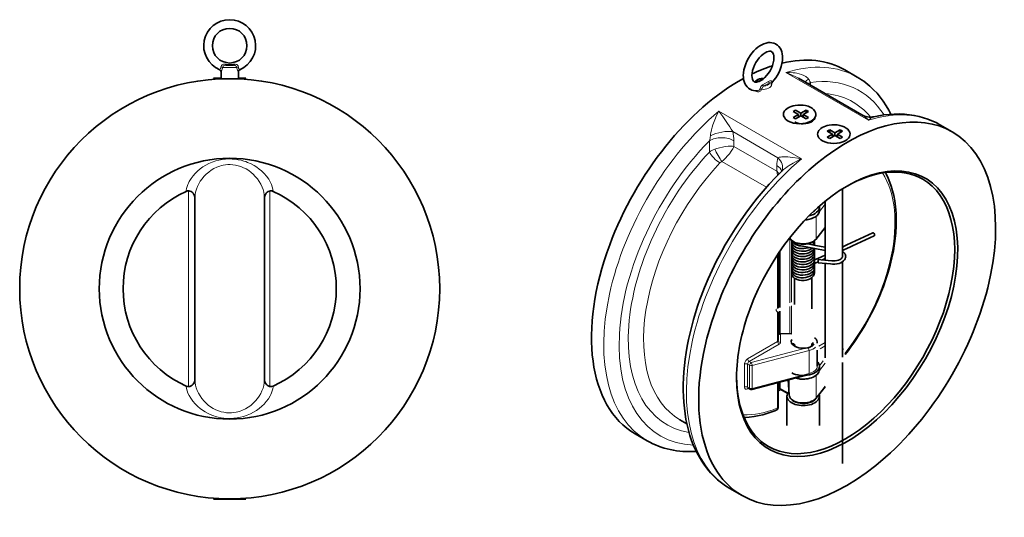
# Model space of a CAD drawing. Extents: x 206 to 964, y 94 to 780.
# Tile 4 of 4: x 498 to 952, y 551 to 780. Entities that reach past the tile are written whole.
import ezdxf

# ---------------------------------------------------------------- set-up
doc = ezdxf.new("R2010")
doc.units = 0

msp = doc.modelspace()

# ---------------------------------------------------------------- linework, layer by layer
at = {"color": 7, "lineweight": 35, "ltscale": 0.08289}
for p, q in [((590.5, 753.153137), (590.5, 756.46875)), ((598.5, 753.153137), (598.5, 756.46875))]:
    msp.add_line(p, q, dxfattribs=at)
at = {"color": 7, "lineweight": 13, "ltscale": 0.163168}
msp.add_line((591.236633, 758.468872), (597.763367, 758.468872), dxfattribs=at)
at = {"color": 7, "lineweight": 35, "ltscale": 0.090001}
msp.add_line((592.699951, 759.468872), (596.299988, 759.468872), dxfattribs=at)
at = {"color": 7, "lineweight": 13}
for p, q in [((851.377197, 756.087524), (889.560974, 734.042114)), ((858.585144, 716.158203), (820.401367, 738.203613)), ((847.750854, 716.703247), (826.85614, 728.766846)), ((847.203003, 710.534851), (827.403992, 721.96582)), ((842.49054, 703.079224), (821.874512, 714.981873)), ((575.5, 611.035522), (575.5, 701.435852)), ((613, 701.382141), (613, 611.089172)), ((853.274048, 679.531616), (853.274048, 649.761292)), ((853.98114, 678.580994), (853.98114, 650.083313)), ((847.617188, 672.020386), (847.617188, 647.112183)), ((861.713135, 629.010925), (835.399109, 622.100647)), ((862.127136, 627.668884), (835.813171, 620.758606)), ((835.813171, 610.144165), (862.127136, 617.054443))]:
    msp.add_line(p, q, dxfattribs=at)
at = {"color": 7, "lineweight": 35, "ltscale": 0.163291}
msp.add_line((884.388062, 753.996155), (878.731506, 757.261963), dxfattribs=at)
at = {"color": 7, "lineweight": 35, "ltscale": 0.0875}
for p, q in [((587, 753.494812), (590.5, 753.494812)), ((598.5, 753.494812), (602, 753.494812))]:
    msp.add_line(p, q, dxfattribs=at)
at = {"color": 7, "lineweight": 35, "ltscale": 0.018075}
for p, q in [((587.51123, 752.983582), (587, 753.494812)), ((601.48877, 752.983582), (602, 753.494812))]:
    msp.add_line(p, q, dxfattribs=at)
at = {"color": 7, "lineweight": 35, "ltscale": 0.018074}
for p, q in [((587.511169, 752.983582), (587, 753.494812)), ((601.488831, 752.983582), (602, 753.494812))]:
    msp.add_line(p, q, dxfattribs=at)
at = {"color": 7, "lineweight": 13, "ltscale": 0.000749}
msp.add_line((837.845825, 751.648987), (837.869202, 751.667725), dxfattribs=at)
at = {"color": 7, "lineweight": 13, "ltscale": 0.078862}
msp.add_line((840.604431, 750.319519), (843.336304, 751.896729), dxfattribs=at)
at = {"color": 7, "lineweight": 35}
for p, q in [((857.18573, 753.433655), (886.475098, 736.523438)), ((877.578064, 671.099731), (877.578064, 702.37677)), ((578.470581, 613.976074), (578.470581, 698.4953)), ((610.529419, 613.976013), (610.529419, 698.495239)), ((869.578064, 669.442871), (869.578064, 696.63385)), ((848.617188, 673.507446), (848.617188, 647.595886)), ((847.910095, 672.460815), (847.910095, 647.2547)), ((877.578064, 624.552917), (877.578064, 668.669861)), ((869.578064, 624.322754), (869.578064, 667.936279)), ((877.578064, 575.56311), (877.578064, 622.129089)), ((835.653137, 609.702515), (861.967102, 616.612793))]:
    msp.add_line(p, q, dxfattribs=at)
at = {"color": 7, "lineweight": 13, "ltscale": 0.03313}
msp.add_line((862.759338, 751.540894), (862.759338, 750.215698), dxfattribs=at)
at = {"color": 7, "lineweight": 35, "ltscale": 0.032659}
for p, q in [((854.79541, 738.068054), (855.926758, 738.721191)), ((861.866455, 738.068054), (860.735107, 738.721191)), ((855.926758, 734.638733), (854.79541, 735.291931)), ((860.735107, 734.638733), (861.866455, 735.291931)), ((870.563904, 728.964111), (871.695251, 729.61731)), ((877.634949, 728.964111), (876.503601, 729.61731)), ((871.695251, 725.53479), (870.563904, 726.187988)), ((876.503601, 725.53479), (877.634949, 726.187988))]:
    msp.add_line(p, q, dxfattribs=at)
at = {"color": 7, "lineweight": 35, "ltscale": 0.069403}
for p, q in [((857.199585, 736.679993), (854.79541, 738.068054)), ((854.79541, 735.291931), (857.199585, 736.679993)), ((855.926758, 734.638733), (858.330933, 736.026794)), ((860.735107, 734.638733), (858.330933, 736.026794)), ((872.968079, 727.57605), (870.563904, 728.964111)), ((874.099426, 728.229248), (871.695251, 729.61731)), ((874.099426, 728.229248), (876.503601, 729.61731)), ((875.230774, 727.57605), (877.634949, 728.964111)), ((870.563904, 726.187988), (872.968079, 727.57605)), ((871.695251, 725.53479), (874.099426, 726.922852)), ((876.503601, 725.53479), (874.099426, 726.922852)), ((877.634949, 726.187988), (875.230774, 727.57605))]:
    msp.add_line(p, q, dxfattribs=at)
at = {"color": 7, "lineweight": 35, "ltscale": 0.069402}
for q in [(855.926758, 738.721191), (860.735107, 738.721191)]:
    msp.add_line((858.330933, 737.333191), q, dxfattribs=at)
at = {"color": 7, "lineweight": 35, "ltscale": 0.03266}
for p, q in [((858.330933, 737.333191), (858.330933, 736.026794)), ((860.735107, 738.721191), (860.735107, 737.414795)), ((857.199585, 736.679993), (857.199585, 735.373596)), ((859.462341, 736.679993), (859.462341, 735.373596)), ((871.695251, 729.61731), (871.695251, 728.310913)), ((874.099426, 728.229248), (874.099426, 726.922852)), ((876.503601, 729.61731), (876.503601, 728.310913)), ((872.968079, 727.57605), (872.968079, 726.269653)), ((875.230774, 727.57605), (875.230774, 726.269653))]:
    msp.add_line(p, q, dxfattribs=at)
at = {"color": 7, "lineweight": 35, "ltscale": 0.069401}
for p, q in [((859.462341, 736.679993), (861.866455, 738.068054)), ((861.866455, 735.291931), (859.462341, 736.679993))]:
    msp.add_line(p, q, dxfattribs=at)
at = {"color": 7, "lineweight": 35, "ltscale": 0.02309}
msp.add_line((858.662476, 735.835388), (859.462341, 736.29718), dxfattribs=at)
at = {"color": 7, "lineweight": 35, "ltscale": 0.051021}
msp.add_line((861.344421, 732.664124), (863.111816, 733.68457), dxfattribs=at)
at = {"color": 7, "lineweight": 35, "ltscale": 0.16331}
msp.add_line((928.229004, 728.68457), (922.571777, 731.950745), dxfattribs=at)
at = {"color": 7, "lineweight": 13, "ltscale": 0.131889}
msp.add_line((816.090271, 724.596497), (816.090271, 719.320923), dxfattribs=at)
at = {"color": 7, "lineweight": 13, "ltscale": 0.065767}
for p, q in [((827.403992, 724.596497), (827.403992, 721.96582)), ((847.203003, 713.165527), (847.203003, 710.534851))]:
    msp.add_line(p, q, dxfattribs=at)
at = {"color": 7, "lineweight": 35, "ltscale": 0.023089}
for p, q in [((873.767883, 726.731445), (872.968079, 727.193237)), ((874.430969, 726.731445), (875.230774, 727.193237))]:
    msp.add_line(p, q, dxfattribs=at)
at = {"color": 7, "lineweight": 13, "ltscale": 0.10802}
msp.add_line((869.578064, 695.315308), (866.904175, 691.921265), dxfattribs=at)
at = {"color": 7, "lineweight": 13, "ltscale": 0.023836}
msp.add_line((867.516785, 694.909851), (866.926758, 694.160889), dxfattribs=at)
at = {"color": 7, "lineweight": 35, "ltscale": 0.040825}
for p, q in [((866.935913, 692.322144), (866.935913, 693.955139)), ((866.935913, 618.837463), (866.935913, 620.470459))]:
    msp.add_line(p, q, dxfattribs=at)
at = {"color": 7, "lineweight": 13, "ltscale": 0.258095}
for p, q in [((865.352661, 689.661194), (865.352661, 679.337402)), ((865.352661, 605.852722), (865.352661, 616.176514))]:
    msp.add_line(p, q, dxfattribs=at)
at = {"color": 7, "lineweight": 35, "ltscale": 0.175737}
msp.add_line((869.578064, 684.47937), (865.227905, 678.957642), dxfattribs=at)
at = {"color": 7, "lineweight": 13, "ltscale": 0.170697}
for p, q in [((869.578064, 684.700806), (865.352661, 679.337402)), ((865.352661, 605.852722), (869.578064, 611.216125))]:
    msp.add_line(p, q, dxfattribs=at)
at = {"color": 7, "lineweight": 35, "ltscale": 0.331726}
msp.add_line((891.63147, 682.011536), (879.593506, 676.429871), dxfattribs=at)
at = {"color": 7, "lineweight": 35, "ltscale": 0.092154}
msp.add_line((861.499207, 676.922913), (865.126038, 676.264221), dxfattribs=at)
at = {"color": 7, "lineweight": 35, "ltscale": 0.002294}
msp.add_line((864.685913, 674.728516), (864.684204, 674.820251), dxfattribs=at)
at = {"color": 7, "lineweight": 35, "ltscale": 0.119906}
msp.add_line((864.858948, 674.788513), (869.578064, 673.931885), dxfattribs=at)
at = {"color": 7, "lineweight": 35, "ltscale": 0.1131}
msp.add_line((865.126831, 676.264404), (869.578064, 675.45636), dxfattribs=at)
at = {"color": 7, "lineweight": 35, "ltscale": 0.072903}
msp.add_line((880.224487, 675.069031), (877.578918, 673.842346), dxfattribs=at)
at = {"color": 7, "lineweight": 35, "ltscale": 0.045073}
msp.add_line((866.278015, 668.602478), (864.642395, 667.844055), dxfattribs=at)
at = {"color": 7, "lineweight": 35, "ltscale": 0.079652}
msp.add_line((867.555542, 670.848206), (864.665039, 669.507996), dxfattribs=at)
at = {"color": 7, "lineweight": 35, "ltscale": 0.034118}
msp.add_line((869.578552, 670.132813), (868.340454, 669.558716), dxfattribs=at)
at = {"color": 7, "lineweight": 35, "ltscale": 0.002403}
msp.add_line((854.279297, 664.930298), (854.254883, 664.837341), dxfattribs=at)
at = {"color": 7, "lineweight": 35, "ltscale": 0.002327}
msp.add_line((864.631836, 665.447449), (864.610901, 665.538147), dxfattribs=at)
at = {"color": 7, "lineweight": 35, "ltscale": 0.302463}
msp.add_line((855.435913, 648.926147), (855.435913, 661.024658), dxfattribs=at)
at = {"color": 7, "lineweight": 35, "ltscale": 0.36131}
msp.add_line((863.435913, 646.926697), (863.435913, 661.379089), dxfattribs=at)
at = {"color": 7, "lineweight": 35, "ltscale": 0.25993}
msp.add_line((848.617188, 645.93042), (848.617188, 635.533203), dxfattribs=at)
at = {"color": 7, "lineweight": 13, "ltscale": 0.315143}
msp.add_line((853.274048, 648.022888), (853.274048, 635.417175), dxfattribs=at)
at = {"color": 7, "lineweight": 13, "ltscale": 0.322929}
msp.add_line((853.98114, 648.316711), (853.98114, 635.399536), dxfattribs=at)
at = {"color": 7, "lineweight": 13, "ltscale": 0.339659}
msp.add_line((847.617188, 645.441162), (847.617188, 631.854797), dxfattribs=at)
at = {"color": 7, "lineweight": 35, "ltscale": 0.333063}
msp.add_line((847.910095, 645.58551), (847.910095, 632.263), dxfattribs=at)
at = {"color": 7, "lineweight": 35, "ltscale": 0.152063}
msp.add_line((848.117554, 635.545654), (854.198181, 635.394104), dxfattribs=at)
at = {"color": 7, "lineweight": 13, "ltscale": 0.133577}
msp.add_line((848.844604, 635.34375), (854.186035, 635.210632), dxfattribs=at)
at = {"color": 7, "lineweight": 13, "ltscale": 0.090105}
msp.add_line((848.910095, 631.446533), (848.910095, 635.05072), dxfattribs=at)
at = {"color": 7, "lineweight": 13, "ltscale": 0.399794}
msp.add_line((847.617188, 631.854797), (833.767944, 623.858887), dxfattribs=at)
at = {"color": 7, "lineweight": 13, "ltscale": 0.399793}
msp.add_line((848.32428, 630.630005), (834.475037, 622.634155), dxfattribs=at)
at = {"color": 7, "lineweight": 35, "ltscale": 0.018904}
msp.add_line((855.435913, 629.894714), (855.435913, 630.650879), dxfattribs=at)
at = {"color": 7, "lineweight": 13, "ltscale": 0.265361}
for p, q in [((862.127136, 617.054443), (862.127136, 627.668884)), ((832.35376, 621.409424), (832.35376, 610.794983)), ((833.767944, 621.409424), (833.767944, 610.794983)), ((834.692017, 620.875916), (834.692017, 610.261475)), ((835.813171, 620.758606), (835.813171, 610.144165))]:
    msp.add_line(p, q, dxfattribs=at)
at = {"color": 7, "lineweight": 35, "ltscale": 0.027753}
msp.add_line((863.435913, 629.894714), (863.435913, 631.004822), dxfattribs=at)
at = {"color": 7, "lineweight": 35, "ltscale": 0.00183}
msp.add_line((865.935913, 631.011902), (865.935913, 631.085083), dxfattribs=at)
at = {"color": 7, "lineweight": 35, "ltscale": 0.185141}
msp.add_line((865.935913, 620.470581), (865.935913, 627.876221), dxfattribs=at)
at = {"color": 7, "lineweight": 13, "ltscale": 0.00169}
msp.add_line((865.994446, 627.767944), (865.935913, 627.734131), dxfattribs=at)
at = {"color": 7, "lineweight": 13, "ltscale": 0.085469}
msp.add_line((869.578064, 631.46991), (866.61731, 629.760559), dxfattribs=at)
at = {"color": 7, "lineweight": 13, "ltscale": 0.065941}
msp.add_line((869.578064, 629.836914), (867.293762, 628.518127), dxfattribs=at)
at = {"color": 7, "lineweight": 13, "ltscale": 0.026676}
for p, q in [((834.692017, 620.875916), (833.767944, 621.409424)), ((835.399109, 622.100647), (834.475037, 622.634155)), ((834.692017, 610.261475), (833.767944, 610.794983))]:
    msp.add_line(p, q, dxfattribs=at)
at = {"color": 7, "lineweight": 13, "ltscale": 0.108019}
msp.add_line((866.904175, 618.436584), (869.578064, 621.830566), dxfattribs=at)
at = {"color": 7, "lineweight": 13, "ltscale": 0.071364}
msp.add_line((866.926758, 620.676208), (868.693298, 622.918518), dxfattribs=at)
at = {"color": 7, "lineweight": 35, "ltscale": 0.173294}
msp.add_line((852.427063, 614.107483), (852.943848, 607.195007), dxfattribs=at)
at = {"color": 7, "lineweight": 13, "ltscale": 0.172061}
msp.add_line((852.428894, 614.107971), (852.941956, 607.24469), dxfattribs=at)
at = {"color": 7, "lineweight": 13, "ltscale": 0.17495}
msp.add_line((852.941956, 607.24469), (852.941956, 614.242676), dxfattribs=at)
at = {"color": 7, "lineweight": 13, "ltscale": 0.011958}
msp.add_line((834.18219, 610.21759), (833.767944, 609.978455), dxfattribs=at)
at = {"color": 7, "lineweight": 35, "ltscale": 0.026676}
msp.add_line((834.899109, 609.803711), (833.975037, 610.337219), dxfattribs=at)
at = {"color": 7, "lineweight": 13, "ltscale": 0.291997}
msp.add_line((847.617188, 612.84436), (847.617188, 601.16449), dxfattribs=at)
at = {"color": 7, "lineweight": 35, "ltscale": 0.283714}
msp.add_line((847.910095, 612.921265), (847.910095, 601.572693), dxfattribs=at)
at = {"color": 7, "lineweight": 35, "ltscale": 0.069365}
msp.add_line((848.617188, 613.106934), (848.617188, 610.332336), dxfattribs=at)
at = {"color": 7, "lineweight": 13, "ltscale": 0.109989}
msp.add_line((848.617188, 610.332336), (852.427307, 608.132568), dxfattribs=at)
at = {"color": 7, "lineweight": 35, "ltscale": 0.099671}
msp.add_line((848.82428, 609.874573), (852.276978, 607.881165), dxfattribs=at)
at = {"color": 7, "lineweight": 35, "ltscale": 0.175738}
msp.add_line((865.227905, 605.4729), (869.578064, 610.99469), dxfattribs=at)
at = {"color": 7, "lineweight": 35, "ltscale": 0.336806}
for p, q in [((851.935913, 606.590027), (851.935913, 593.117798)), ((866.935913, 606.590027), (866.935913, 593.117798))]:
    msp.add_line(p, q, dxfattribs=at)
at = {"color": 7, "lineweight": 35, "ltscale": 0.009491}
msp.add_line((847.910095, 601.572693), (847.910095, 601.193054), dxfattribs=at)
at = {"color": 7, "lineweight": 35, "ltscale": 0.093139}
msp.add_line((805.688293, 593.89679), (802.461853, 595.759521), dxfattribs=at)
at = {"color": 7, "lineweight": 35, "ltscale": 0.163308}
msp.add_line((787.390503, 585.985779), (781.733337, 589.251953), dxfattribs=at)
at = {"color": 7, "lineweight": 13, "ltscale": 0.001492}
msp.add_line((572.538696, 561.754517), (572.596802, 561.740967), dxfattribs=at)
at = {"color": 7, "lineweight": 35, "ltscale": 0.018191}
for p, q in [((587.514526, 559.487549), (587, 558.973022)), ((601.485474, 559.487549), (602, 558.973022))]:
    msp.add_line(p, q, dxfattribs=at)
at = {"color": 7, "lineweight": 13, "ltscale": 0.001764}
msp.add_line((616.403198, 561.740967), (616.471924, 561.756958), dxfattribs=at)
at = {"color": 7, "lineweight": 35, "ltscale": 0.163289}
msp.add_line((831.230774, 560.674622), (825.57428, 563.940369), dxfattribs=at)
at = {"color": 7, "lineweight": 35, "ltscale": 0.277393}
msp.add_line((598.095703, 558.973022), (587, 558.973022), dxfattribs=at)
at = {"color": 7, "lineweight": 35, "ltscale": 0.097607}
msp.add_line((602, 558.973022), (598.095703, 558.973022), dxfattribs=at)
at = {"color": 7, "lineweight": 35}
for points in [[(831.767944, 754.688782), (831.834229, 755.949402), (832.049988, 757.344604), (832.389893, 758.696777), (832.851624, 760.044006), (833.426941, 761.370117), (834.106934, 762.65802), (834.882324, 763.89093), (835.742981, 765.052063), (836.679016, 766.125671), (837.556458, 766.985291), (838.434448, 767.72168), (839.39325, 768.397461), (840.291931, 768.915955), (841.272339, 769.358643), (842.28833, 769.681885), (843.317871, 769.864258), (844.222107, 769.896179), (844.888672, 769.835999), (845.790039, 769.627502), (846.627197, 769.279602), (846.83905, 769.163574)], [(846.83905, 769.163574), (847.547607, 768.6745), (848.14209, 768.110535), (848.720886, 767.359253), (849.187256, 766.507019), (849.528992, 765.5979), (849.755127, 764.655334), (849.880798, 763.657593), (849.910095, 762.853699)], [(835.767944, 754.688782), (835.836304, 755.742188), (836.05835, 756.943054), (836.426086, 758.179077), (836.934875, 759.430847), (837.566772, 760.650574), (838.328857, 761.841064), (839.145386, 762.889099), (840.031677, 763.825317), (840.970154, 764.625305), (841.857605, 765.214844), (842.647217, 765.601196), (843.295288, 765.810242), (843.872253, 765.896606), (844.366089, 765.868774), (844.786072, 765.728455), (844.83905, 765.699463)], [(844.83905, 765.699463), (845.179504, 765.422913), (845.456177, 765.030579), (845.687195, 764.481873), (845.84967, 763.753296), (845.910095, 762.853699)], [(845.910095, 762.853699), (845.841797, 761.800293), (845.61969, 760.599426), (845.251953, 759.363403), (844.743164, 758.111633), (844.111267, 756.891907), (843.349182, 755.701416), (842.532654, 754.653381), (841.646362, 753.717163), (840.707886, 752.917175), (839.820435, 752.327637), (839.030823, 751.941284), (838.382751, 751.732239), (837.805786, 751.645874), (837.311951, 751.673706), (836.891968, 751.814026), (836.838989, 751.843018)], [(849.910095, 762.853699), (849.843811, 761.593079), (849.628052, 760.197876), (849.288147, 758.845703), (848.826416, 757.498474), (848.251099, 756.172363), (847.571106, 754.88446), (846.795715, 753.65155), (845.935059, 752.490417), (844.90979, 751.323303)], [(834.838989, 748.378906), (834.130432, 748.867981), (833.53595, 749.431946), (832.957153, 750.183228), (832.490784, 751.035461), (832.149048, 751.94458), (831.922913, 752.887146), (831.797241, 753.884888), (831.767944, 754.688782)], [(836.838989, 751.843018), (836.498535, 752.119568), (836.221863, 752.511963), (835.990845, 753.060608), (835.82843, 753.789185), (835.767944, 754.688782)], [(841.00769, 753.33606), (840.044312, 753.286804), (839.168274, 753.101013), (838.414734, 752.803406), (837.841003, 752.447083), (837.402649, 752.038757), (837.159546, 751.70874)], [(899.926758, 736.816345), (898.934448, 738.736206), (897.795654, 740.698303), (896.386597, 742.854248), (895.004639, 744.719055), (893.532227, 746.485474), (891.971191, 748.149292), (890.220825, 749.797668), (889.304504, 750.580078), (888.365417, 751.329834), (887.403076, 752.047241), (886.418945, 752.731079), (885.413818, 753.380859), (884.388062, 753.996155)], [(838.366211, 747.678833), (837.412354, 747.64801), (836.485107, 747.759583), (835.730103, 747.968262), (834.944275, 748.319702), (834.838989, 748.378906)], [(922.571777, 731.950745), (920.774292, 732.920959), (918.920959, 733.788452), (917.017029, 734.551147), (915.065735, 735.208252), (912.927307, 735.794434), (910.743469, 736.258545), (908.518738, 736.60083), (906.257141, 736.821899), (903.888184, 736.923889), (901.488281, 736.898987), (899.061157, 736.748596), (896.610474, 736.474426), (894.356689, 736.117798), (892.088745, 735.661011)], [(863.325012, 733.351074), (862.9104, 733.134399), (862.466431, 732.944519), (861.511658, 732.647156), (860.499817, 732.461853), (859.463745, 732.390015), (858.426086, 732.433228), (857.418579, 732.593872), (856.472168, 732.873535), (856.032532, 733.057922), (855.62146, 733.271606)], [(864.873169, 735.292786), (864.741272, 734.790894), (864.463257, 734.312561), (864.055542, 733.872742), (863.712097, 733.599182), (863.325012, 733.351074)], [(857.960205, 715.885559), (857.945801, 715.933838), (857.932251, 715.966553), (857.936096, 715.995789), (857.956543, 716.019165), (858.000488, 716.044983), (858.099121, 716.067505), (858.342346, 716.129028), (858.585144, 716.158203)], [(896.466187, 657.265137), (897.633667, 660.569702), (898.679871, 663.873474), (899.601929, 667.167969), (900.397095, 670.444153), (901.064453, 673.701599), (901.630981, 677.136658), (901.922607, 679.385681), (902.179565, 682.003052), (902.369385, 685.241821), (902.409912, 688.255188), (902.313416, 691.195007), (902.079468, 694.053101), (901.707581, 696.824097), (901.241211, 699.300293), (900.708557, 701.5), (900.07666, 703.621155), (899.493347, 705.276062), (898.655151, 707.306519), (897.712891, 709.239929), (897.375854, 709.861938)], [(574.418579, 701.205627), (574.99585, 701.388855), (575.585388, 701.433777), (576.169617, 701.340454), (576.712341, 701.119446), (577.221069, 700.768311), (577.634521, 700.34082), (578.003723, 699.78363), (578.265076, 699.187073), (578.392395, 698.740479), (578.47052, 698.284424)], [(614.581421, 701.205627), (614.00415, 701.388855), (613.414673, 701.433777), (612.830383, 701.340454), (612.287659, 701.119446), (611.778931, 700.768311), (611.365479, 700.34082), (610.996277, 699.78363), (610.734924, 699.187073), (610.607605, 698.740417), (610.52948, 698.284424)], [(865.224426, 692.83374), (864.659607, 692.247986), (864.144287, 691.858154)], [(865.227905, 678.957642), (864.74231, 678.440613), (864.166321, 677.992432), (863.513611, 677.611389), (862.607788, 677.228516), (861.623047, 676.950317), (860.583679, 676.77887), (859.515381, 676.716064), (858.445129, 676.762695), (857.399841, 676.918152), (856.405457, 677.180664), (855.486572, 677.548157), (854.820923, 677.91687), (854.229797, 678.352539), (853.740417, 678.840027), (853.330811, 679.424866), (853.173828, 679.743835)], [(854.185913, 677.790283), (854.254333, 677.265442), (854.467285, 676.741272), (854.800354, 676.275024), (855.293884, 675.823242), (855.87793, 675.456177), (856.66217, 675.12207), (857.612061, 674.875488), (858.599915, 674.755676), (859.667603, 674.759827), (860.727173, 674.898132), (861.724731, 675.164612), (862.072205, 675.294495)], [(854.322266, 678.277161), (854.526733, 677.866028), (854.897217, 677.395752), (855.433899, 676.947693), (856.133789, 676.555908), (856.838745, 676.289673), (857.636902, 676.095703), (858.334106, 675.972961), (864.858948, 674.788513)], [(863.881897, 676.490295), (864.300903, 677.048157), (864.55603, 677.604187), (864.67688, 678.187744), (864.686157, 678.391541)], [(892.262451, 680.650696), (882.230835, 675.999329), (880.726074, 675.301575), (880.220154, 675.069763)], [(854.18573, 676.56488), (854.251953, 676.048218), (854.45636, 675.535583), (854.791931, 675.059631), (855.286377, 674.604309), (855.868591, 674.236633), (856.626221, 673.90979), (857.566772, 673.65918), (858.578125, 673.532043), (859.631592, 673.532715), (860.53949, 673.638916)], [(854.185791, 675.341003), (854.253845, 674.817627), (854.463745, 674.298096), (854.827515, 673.795288), (855.328796, 673.347656), (855.953369, 672.967773), (856.742798, 672.645569), (857.700867, 672.409912), (857.952393, 672.370422)], [(854.185913, 674.115967), (854.252197, 673.598816), (854.453491, 673.091614), (854.791931, 672.610107), (855.285767, 672.155151), (855.685791, 671.888794)], [(854.311157, 672.183594), (854.550781, 671.703491), (854.911804, 671.257019), (855.410156, 670.840393), (856.087036, 670.453674), (856.85614, 670.160461), (857.820801, 669.94043), (858.870605, 669.845032), (860.019043, 669.891724), (861.043518, 670.068237), (862.010498, 670.370728), (862.772156, 670.731201), (863.412842, 671.158752), (863.941284, 671.657227), (864.309021, 672.16333), (864.559937, 672.717957), (864.677856, 673.301514), (864.686096, 673.504272)], [(855.685791, 671.888794), (856.395813, 671.545715), (857.210693, 671.287903), (858.206726, 671.114075), (859.274292, 671.06842), (860.323547, 671.155029), (861.307495, 671.361328), (862.211548, 671.678711), (862.996887, 672.09021), (863.608093, 672.54718), (864.07019, 673.037109), (864.394165, 673.543091), (864.604858, 674.096252), (864.684998, 674.660889), (864.685913, 674.728516)], [(857.952393, 672.370422), (858.990784, 672.292175), (860.047241, 672.344238), (861.079224, 672.526306), (862.045166, 672.834045), (862.853821, 673.227966), (863.505615, 673.683899), (863.991211, 674.164795), (864.362, 674.706543), (864.44104, 674.86438)], [(860.53949, 673.638916), (861.554321, 673.883911), (862.429077, 674.227234), (863.160461, 674.647278), (863.625732, 675.012512)], [(879.595276, 676.4245), (878.585571, 675.962524), (877.577637, 675.495178)], [(877.578064, 673.517212), (878.021423, 673.181641), (878.501221, 672.680237), (878.720886, 672.357971), (878.897705, 671.983643)], [(854.185669, 671.666504), (854.251892, 671.150208), (854.423706, 670.699097), (854.723938, 670.241272), (855.128662, 669.831604), (855.66803, 669.44989), (856.379883, 669.102356), (857.183411, 668.845032), (858.172424, 668.668396), (859.245361, 668.618591), (860.291321, 668.700989), (861.267883, 668.900818), (862.21814, 669.231873), (862.968323, 669.622803), (863.607422, 670.097351), (864.062256, 670.577942), (864.421265, 671.148804), (864.623779, 671.724426), (864.666565, 671.967407)], [(854.185669, 669.216492), (854.251892, 668.699951), (854.423523, 668.249268), (854.723511, 667.791992), (855.126709, 667.383667), (855.657349, 667.006775), (856.365601, 666.658691), (857.15918, 666.401611), (858.144409, 666.221863), (859.222961, 666.168457), (860.276917, 666.24939), (861.25415, 666.447754), (861.50116, 666.518921)], [(854.185913, 670.441711), (854.252197, 669.925049), (854.463745, 669.399048), (854.820923, 668.903503), (855.300781, 668.469543), (855.955322, 668.067932), (856.705872, 667.758911), (857.654907, 667.519165), (858.660095, 667.403809), (859.804565, 667.42157), (860.87915, 667.581116), (861.862427, 667.865051), (862.645081, 668.212524), (863.336975, 668.65094), (863.615845, 668.880188)], [(858.925537, 664.944824), (859.979553, 664.988586), (861.012207, 665.161865), (861.984558, 665.46167), (862.754211, 665.822388), (863.407349, 666.255737), (863.946289, 666.764038), (864.300598, 667.249878), (864.553894, 667.799866), (864.677979, 668.401917), (864.686218, 668.604553)], [(861.50116, 666.518921), (862.380066, 666.85553), (863.112549, 667.266296), (863.672119, 667.70636), (864.150696, 668.245605), (864.447815, 668.755737), (864.635315, 669.329407), (864.685913, 669.829651)], [(863.615845, 668.880188), (864.105469, 669.408936), (864.43396, 669.950012), (864.623779, 670.49884), (864.686157, 671.053284)], [(879.077942, 671.093689), (879.024109, 670.593872), (878.851685, 670.079041), (878.519043, 669.529602), (878.054443, 669.033691), (877.465759, 668.596619), (876.794617, 668.240967), (876.023682, 667.95343), (875.037048, 667.72168), (873.992798, 667.610718), (872.941406, 667.623962), (871.993774, 667.710083), (866.328735, 668.240601)], [(877.578125, 671.093567), (877.523621, 670.790894), (877.333008, 670.447937), (876.981506, 670.090027), (876.445313, 669.738708), (875.769348, 669.447815), (874.994019, 669.239014), (874.145813, 669.122498), (873.266479, 669.107422), (872.588928, 669.160645), (867.659241, 669.622559), (866.468567, 669.73407)], [(869.577576, 671.785767), (868.229553, 671.160706), (867.557312, 670.842834)], [(854.185608, 665.542664), (854.250366, 665.032349), (854.463318, 664.500854), (854.694214, 664.154663)], [(854.185669, 667.992859), (854.251953, 667.476074), (854.463562, 666.949951), (854.819702, 666.455505), (855.333496, 665.99585), (855.998962, 665.596619), (856.805298, 665.2771), (857.766541, 665.050232), (858.835388, 664.947083), (858.925537, 664.944824)], [(854.185852, 666.767029), (854.252136, 666.250183), (854.466125, 665.71991), (854.827087, 665.22229), (855.329163, 664.774353), (855.998047, 664.37262), (856.47522, 664.166565)], [(854.185974, 664.318298), (854.252258, 663.800964), (854.424194, 663.349548), (854.757874, 662.851624), (855.2052, 662.4198), (855.753723, 662.051697), (856.478027, 661.715942), (857.403198, 661.445374), (858.40332, 661.297302), (859.536743, 661.279785), (860.615417, 661.404724), (861.61615, 661.656189), (862.428894, 661.979736), (863.156982, 662.397644), (863.73468, 662.867065), (864.180176, 663.388367), (864.479736, 663.929138), (864.646606, 664.48822), (864.686035, 664.929932)], [(854.694214, 664.154663), (855.12439, 663.711548), (855.657837, 663.332153), (856.371948, 662.98175), (857.170044, 662.724609), (858.154785, 662.546692), (859.276672, 662.495483), (860.364746, 662.588013), (861.374695, 662.806946), (862.310425, 663.149048), (863.040161, 663.544556), (863.67041, 664.030884), (864.117737, 664.526672), (864.433655, 665.051086), (864.623779, 665.600647), (864.686218, 666.155334)], [(856.47522, 664.166565), (857.287354, 663.920959), (858.287781, 663.757263), (859.34845, 663.721802), (860.394531, 663.8172), (861.382813, 664.03418), (862.208679, 664.328979), (862.957092, 664.716858), (863.608215, 665.19873), (864.056519, 665.671143), (864.411621, 666.229431), (864.623413, 666.824158), (864.685913, 667.379822)], [(854.185669, 663.092896), (854.251831, 662.576721), (854.463013, 662.051636), (854.819336, 661.557007), (855.292664, 661.127563), (855.948059, 660.723267), (856.690002, 660.415588), (857.63446, 660.174072), (858.650879, 660.055603), (859.799255, 660.072754), (860.870544, 660.231018), (861.857483, 660.514832), (862.6427, 660.86261), (863.336792, 661.302063), (863.900146, 661.813049), (864.193848, 662.183716)], [(864.193848, 662.183716), (864.504028, 662.764465), (864.662415, 663.364075), (864.686035, 663.705994)], [(825.57428, 563.940369), (823.591187, 565.173462), (821.688354, 566.536377), (819.87207, 568.02417), (818.145752, 569.632874), (816.613037, 571.245667), (815.16449, 572.956604), (813.801819, 574.761841), (812.526367, 576.657471), (811.455078, 578.43573), (810.455566, 580.28125), (809.528198, 582.191467), (808.673279, 584.163696), (807.889587, 586.19873), (807.105408, 588.52301), (806.410461, 590.914856), (805.804626, 593.371094), (805.287842, 595.888123), (804.85968, 598.462952), (804.519775, 601.093018), (804.267761, 603.775391), (804.103271, 606.506653), (804.025879, 609.283752), (804.035156, 612.103943), (804.130493, 614.964111), (804.311401, 617.86084), (804.577271, 620.790955), (804.92749, 623.751465), (805.361267, 626.738953), (805.877869, 629.749817), (806.47644, 632.781067), (807.156128, 635.829224), (807.915894, 638.890808), (808.7547, 641.96228), (809.671387, 645.040039), (810.664856, 648.120789), (811.733704, 651.200806), (812.296082, 652.739563)], [(865.935913, 631.085083), (865.873047, 631.679993), (865.686829, 632.258301), (865.342896, 632.864685), (864.921753, 633.364075), (864.672119, 633.597717)], [(574.418579, 611.265686), (574.99585, 611.082458), (575.585327, 611.037537), (576.169617, 611.130859), (576.712341, 611.351868), (577.221069, 611.703003), (577.634521, 612.130493), (578.003723, 612.687683), (578.265076, 613.284241), (578.392395, 613.730896), (578.47052, 614.18689)], [(614.581421, 611.265686), (614.00415, 611.082458), (613.414612, 611.037537), (612.830383, 611.130859), (612.287659, 611.351868), (611.778931, 611.703003), (611.365479, 612.130493), (610.996277, 612.687683), (610.734924, 613.284241), (610.607605, 613.730835), (610.52948, 614.18689)], [(865.227905, 605.4729), (864.745117, 604.958496), (864.172791, 604.512146), (863.351929, 604.047546), (862.434692, 603.685669), (861.443665, 603.427673), (860.402832, 603.275757), (859.124512, 603.235718), (858.065796, 603.32135), (857.041138, 603.51416), (856.075562, 603.812195), (855.192566, 604.213562), (854.560486, 604.608643), (854.007324, 605.070618), (853.552979, 605.593262), (853.200195, 606.198853), (853.028442, 606.68573), (852.943848, 607.195007)], [(832.103271, 596.806702), (834.427795, 596.926575), (836.726013, 597.201416), (839.065552, 597.63208), (840.747375, 598.031982), (842.611389, 598.560303), (844.480042, 599.177795), (846.357605, 599.884766), (847.29895, 600.271423)]]:
    msp.add_lwpolyline(points, dxfattribs=at)
at = {"color": 7, "lineweight": 13}
for points in [[(592.568298, 759.883484), (592.068054, 759.902954), (591.610474, 759.856018), (591.386902, 759.794495), (591.074097, 759.639221), (590.775269, 759.357727), (590.580872, 758.987915), (590.521484, 758.715698)], [(598.478516, 758.715698), (598.365723, 759.122742), (598.129272, 759.469177), (597.805786, 759.710754), (597.431824, 759.846802), (597.097473, 759.895569), (596.873169, 759.903564), (596.431702, 759.883484)], [(589.884583, 757.391846), (590.073853, 757.631592), (590.277832, 757.95459), (590.372681, 758.151672), (590.481445, 758.481934), (590.521484, 758.715698)], [(590.5, 756.46875), (590.874512, 757.216858), (591.005005, 757.553894), (591.16748, 758.112), (591.236633, 758.468872)], [(592.699951, 759.468872), (592.34729, 759.449097), (592.013367, 759.364441), (591.701904, 759.176819), (591.486877, 758.950073), (591.317078, 758.671875), (591.236633, 758.468872)], [(597.763367, 758.468872), (597.615295, 758.798279), (597.399109, 759.082825), (597.139038, 759.289368), (596.924988, 759.387329), (596.701843, 759.441895), (596.299988, 759.468872)], [(598.5, 756.46875), (598.122925, 757.2229), (597.992554, 757.560913), (597.830627, 758.120239), (597.763367, 758.468872)], [(599.115417, 757.391846), (598.924683, 757.633606), (598.720642, 757.957397), (598.625916, 758.154968), (598.5177, 758.485718), (598.478516, 758.715698)], [(861.890198, 753.049194), (861.647461, 753.371094), (861.370361, 753.660583), (860.989807, 753.983337), (860.581238, 754.269592), (859.704529, 754.754028), (858.680664, 755.176392), (857.614563, 755.505676), (856.517029, 755.756165), (855.671143, 755.898804), (854.814697, 756.004028), (853.077148, 756.109985), (851.377197, 756.087524)], [(857.18573, 753.433655), (855.774292, 754.199585), (854.329407, 754.895203), (852.565125, 755.641968), (851.377197, 756.087524)], [(840.414795, 753.137451), (839.784912, 752.667114), (838.930359, 752.155823), (837.869202, 751.667725)], [(840.414795, 753.137451), (840.766541, 753.281006), (841.00769, 753.33606)], [(841.263245, 749.70813), (841.893127, 750.178467), (842.747681, 750.689697), (843.808899, 751.177856)], [(845.015259, 751.645142), (845.012146, 751.822266), (844.93927, 751.977417), (844.803101, 752.097656), (844.622925, 752.173767), (844.333557, 752.208374), (844.032043, 752.173096), (843.73938, 752.086121), (843.336304, 751.896729)], [(844.779053, 751.093567), (844.73877, 751.181152), (844.667114, 751.257751), (844.463379, 751.358887), (844.230103, 751.375488), (844.080444, 751.339355), (843.808899, 751.177856)], [(844.90979, 751.323303), (844.953979, 751.395386), (845.015259, 751.645142)], [(840.167114, 748.329712), (840.014465, 747.993042), (839.796753, 747.694641), (839.522705, 747.449951), (839.207275, 747.274292), (838.862976, 747.178284), (838.507935, 747.173157), (838.25238, 747.230896), (838.01062, 747.34021)], [(839.388794, 748.396729), (839.254517, 748.15033), (839.043945, 747.941833), (838.775513, 747.78595), (838.366211, 747.678833)], [(840.604431, 750.319519), (840.30249, 750.101318), (840.061646, 749.84436), (839.919922, 749.635864), (839.674866, 749.14209), (839.388794, 748.396729)], [(841.263245, 749.70813), (840.988647, 749.562378), (840.797424, 749.387329), (840.688721, 749.238586), (840.485657, 748.872864), (840.167114, 748.329712)], [(820.401367, 738.203613), (819.435608, 736.264221), (818.54071, 734.186768), (817.72876, 731.969604), (817.352783, 730.772278), (817.016479, 729.538208), (816.732788, 728.249512), (816.61792, 727.560852), (816.537964, 726.865112)], [(820.401367, 738.203613), (822.281006, 735.688904), (824.188293, 732.951111), (825.50769, 730.949402), (826.173889, 729.895386), (826.85614, 728.766846)], [(889.560974, 734.042114), (890.443481, 734.797791), (890.872375, 735.100952), (891.291138, 735.349792), (891.697754, 735.539001), (892.088745, 735.661011)], [(827.403992, 721.96582), (826.81189, 722.030945), (826.178894, 722.062622), (824.816895, 722.030151), (823.36731, 721.877502), (822.100342, 721.660217), (820.823547, 721.36731), (819.559387, 721.002869), (818.591003, 720.669128)], [(827.403992, 721.96582), (827.164307, 721.420471), (826.875244, 720.856445), (826.166199, 719.693115), (825.309204, 718.514099), (824.487549, 717.525452), (823.595459, 716.566223), (822.647766, 715.653625), (821.874512, 714.981873)], [(614.581421, 701.205627), (614.44397, 702.268433), (614.175476, 703.349243), (613.784607, 704.438232), (613.278198, 705.526794), (612.509216, 706.846069), (611.581482, 708.140259), (610.499084, 709.395935), (609.264404, 710.599365), (608.194397, 711.493958), (607.033386, 712.339355), (605.783325, 713.126465), (604.447021, 713.84552), (602.772034, 714.589844), (601.894775, 714.916138), (600.993286, 715.208984), (599.757202, 715.54364), (598.487671, 715.810364), (597.191833, 716.005005), (595.651062, 716.137207), (594.099243, 716.163086), (592.550903, 716.082031), (591.019714, 715.895813), (589.520691, 715.608643), (588.065735, 715.226685), (586.461304, 714.680725), (584.939392, 714.032043), (583.50769, 713.293274), (582.171265, 712.47644), (580.860535, 711.536682), (579.663208, 710.534241), (578.581116, 709.480652), (577.615723, 708.386292), (576.632935, 707.061646), (575.8172, 705.707764), (575.473816, 705.024353), (575.174988, 704.33905), (574.848267, 703.426025), (574.607117, 702.518555), (574.456543, 701.622314), (574.418579, 701.205627)], [(847.750854, 716.703247), (848.022705, 716.826294), (848.326721, 716.921875), (848.885193, 717.036194), (849.48291, 717.107117), (850.106873, 717.145142), (851.166077, 717.152344), (852.258362, 717.105225), (853.403442, 717.010742), (854.564331, 716.875977), (856.922119, 716.499268), (858.585144, 716.158203)], [(849.601013, 710.51532), (850.389099, 711.233337), (851.217896, 711.910156), (852.079041, 712.551392), (852.963684, 713.158325), (854.789673, 714.27832), (856.194092, 715.03833), (857.625366, 715.733704), (858.585144, 716.158203)], [(610.529419, 698.495239), (610.46106, 699.639526), (610.262878, 700.808289), (609.943237, 701.989441), (609.50824, 703.172729), (608.907043, 704.454773), (608.17627, 705.716797), (607.316833, 706.946533), (606.328186, 708.130615), (605.40625, 709.07019), (604.393127, 709.957581), (603.28894, 710.780884), (602.095154, 711.526611), (600.94397, 712.120544), (599.726563, 712.627808), (598.450562, 713.036377), (597.213074, 713.319275), (595.945251, 713.498108), (594.660767, 713.567688), (593.609863, 713.54187), (592.565918, 713.442261), (591.536743, 713.270813), (590.774414, 713.095947), (590.027222, 712.88385), (588.587036, 712.356445), (587.230225, 711.706299), (585.966248, 710.952209), (584.799866, 710.111633), (583.660034, 709.132629), (582.632751, 708.087646), (581.717224, 706.990967), (580.912659, 705.854919), (580.186157, 704.630432), (579.58197, 703.385254), (579.102539, 702.130188), (578.75238, 700.876526), (578.538574, 699.636475), (578.470581, 698.4953)], [(846.916992, 646.501709), (846.959534, 646.723267), (847.072388, 646.845093)], [(847.735962, 645.499695), (847.577087, 645.482971), (847.374756, 645.580872), (847.206421, 645.746277), (847.066895, 645.958374), (846.960144, 646.220398), (846.916992, 646.501709)], [(848.305237, 635.528442), (848.573792, 635.481689), (848.696594, 635.440063), (848.844604, 635.34375)], [(574.418579, 611.265686), (574.55603, 610.202881), (574.824524, 609.12207), (575.215393, 608.033081), (575.721802, 606.944519), (576.490784, 605.625244), (577.418518, 604.331055), (578.500916, 603.075378), (579.735596, 601.871948), (580.805603, 600.977356), (581.966614, 600.131958), (583.216675, 599.344849), (584.552979, 598.625793), (586.227966, 597.88147), (587.105225, 597.555176), (588.006714, 597.262329), (589.242798, 596.927673), (590.512329, 596.66095), (591.808167, 596.466309), (593.348938, 596.334106), (594.900757, 596.308228), (596.449097, 596.389282), (597.980286, 596.5755), (599.479309, 596.862671), (600.934265, 597.244629), (602.538696, 597.790588), (604.060608, 598.43927), (605.49231, 599.17804), (606.828735, 599.994873), (608.139465, 600.934631), (609.336792, 601.937073), (610.418884, 602.990662), (611.384277, 604.085022), (612.367065, 605.409668), (613.1828, 606.76355), (613.526184, 607.44696), (613.825012, 608.132263), (614.151733, 609.045288), (614.392883, 609.952759), (614.543457, 610.848999), (614.581421, 611.265686)], [(578.470581, 613.976074), (578.53894, 612.831787), (578.737122, 611.663025), (579.056763, 610.481873), (579.49176, 609.298584), (580.092957, 608.016541), (580.82373, 606.754517), (581.683167, 605.52478), (582.671814, 604.340698), (583.59375, 603.401123), (584.606873, 602.513733), (585.71106, 601.69043), (586.904846, 600.944702), (588.05603, 600.350769), (589.273438, 599.843506), (590.549438, 599.434937), (591.786926, 599.152039), (593.054749, 598.973206), (594.339233, 598.903625), (595.390137, 598.929443), (596.434082, 599.029053), (597.463257, 599.2005), (598.225586, 599.375366), (598.972778, 599.587463), (600.412964, 600.114868), (601.769775, 600.765015), (603.033752, 601.519104), (604.200134, 602.35968), (605.339966, 603.338684), (606.367249, 604.383667), (607.282776, 605.480347), (608.087341, 606.616394), (608.813843, 607.840881), (609.41803, 609.08606), (609.897461, 610.341125), (610.24762, 611.594788), (610.461426, 612.834839), (610.529419, 613.976013)], [(847.617188, 601.16449), (847.5672, 600.762695), (847.467834, 600.456055), (847.389282, 600.338013), (847.29895, 600.271423)]]:
    msp.add_lwpolyline(points, dxfattribs=at)
at = {"color": 7, "lineweight": 35}
for centre, radius in [((594.5, 768.468872), 8.000025), ((594.5, 656.235657), 97), ((594.5, 656.235657), 60.219655)]:
    msp.add_circle(centre, radius, dxfattribs=at)
for centre, radius, start, end in [((594.5, 768.468872), 12.000038, 292.619371, 247.382564), ((589.5, 756.46875), 1, 359.999995, 67.380854), ((599.5, 756.46875), 1, 112.619137, 180.000005), ((841.031616, 754.047119), 0.711389, 268.07133, 290.372157), ((845.041931, 751.158813), 0.270823, 175.048965, 193.945165), ((845.393066, 750.85022), 0.676115, 135.611084, 156.439841), ((842.821106, 750.605164), 2.017921, 0.033764, 14.00526), ((861.335449, 734.14032), 1.64127, 313.09009, 338.554102), ((890.390625, 743.3078), 7.83322, 240.008985, 282.523634), ((847.52832, 711.48407), 2.225193, 329.898465, 341.131942), ((594.5, 656.235657), 49.25, 114.063203, 245.93679), ((594.5, 656.235657), 49.25, 294.063198, 65.936788), ((856.247559, 677.788696), 2.061689, 164.794638, 179.956005), ((862.172974, 677.17627), 2.51297, 0.045052, 13.690468), ((856.255737, 676.561951), 2.070105, 162.694355, 179.919122), ((856.254883, 675.338562), 2.069129, 162.72091, 179.931963), ((856.254883, 672.888367), 2.069065, 162.706827, 179.930938), ((856.256409, 674.112915), 2.07056, 162.705297, 179.915843), ((862.147949, 677.182312), 2.538068, 341.293611, 359.907435), ((862.135437, 675.943542), 2.551604, 9.167841, 14.157881), ((862.17334, 673.502441), 2.512834, 0.041048, 14.158659), ((856.253296, 671.663757), 2.067729, 162.699559, 179.922592), ((856.255188, 669.213501), 2.06961, 162.695885, 179.916349), ((856.253479, 667.990112), 2.06782, 162.715897, 179.923384), ((856.266235, 672.895447), 2.08048, 180.126394, 200.006603), ((856.255493, 670.439331), 2.069626, 162.708944, 179.93367), ((862.172424, 672.277405), 2.513874, 0.046384, 14.605525), ((862.172974, 668.602539), 2.513262, 0.045812, 14.188011), ((862.172485, 671.051636), 2.513743, 0.037191, 14.075559), ((862.175232, 669.828003), 2.510687, 0.038183, 12.808437), ((862.190796, 672.280151), 2.495439, 352.801513, 359.984822), ((876.673035, 671.086548), 2.405142, 0.169931, 22.024898), ((856.252747, 665.540283), 2.067204, 162.712578, 179.933028), ((856.25647, 666.764282), 2.070669, 162.682293, 179.923657), ((856.245361, 664.316345), 2.059408, 165.466783, 179.946484), ((862.173523, 666.153687), 2.512758, 0.036684, 14.164331), ((862.171387, 663.704163), 2.51466, 0.042426, 14.097067), ((862.177734, 667.378418), 2.508205, 0.032633, 13.323472), ((862.327515, 664.940308), 2.358325, 359.747942, 12.494397), ((856.253601, 663.090088), 2.068028, 162.674998, 179.921253), ((848.209778, 635.863708), 0.29958, 179.325633, 203.032212), ((848.324463, 635.918884), 0.426161, 203.826031, 246.095633), ((877.300964, 628.399292), 0.48816, 359.851761, 20.042456), ((833.831665, 610.105347), 0.272263, 58.263508, 89.269835), ((835.399109, 610.669739), 1, 240.000024, 284.713973), ((846.907104, 601.194092), 1.002604, 293.006609, 0.337521)]:
    msp.add_arc(centre, radius, start, end, dxfattribs=at)
at = {"color": 7, "lineweight": 13}
for centre, radius, start, end in [((594.5, 782.812561), 23.010197, 265.184352, 274.815657), ((845.475708, 751.105652), 0.708452, 130.482882, 173.793194), ((849.463196, 744.875549), 14.87373, 26.624439, 33.334226), ((838.783508, 748.658752), 1.528537, 221.673274, 239.621276), ((806.157959, 727.736755), 10.416758, 342.454791, 355.19984), ((823.677673, 711.722778), 3.724497, 118.954547, 136.359795), ((840.475342, 703.841858), 9.489612, 34.56253, 44.85224), ((836.650879, 707.674011), 10.933278, 4.255821, 15.169215), ((847.900513, 631.783386), 3.76689, 83.831577, 86.653784), ((848.237, 636.06958), 0.545387, 260.513855, 277.187105), ((859.579224, 617.913818), 8.226875, 207.8162, 209.916538)]:
    msp.add_arc(centre, radius, start, end, dxfattribs=at)
for centre, major_axis, ratio, start_param, end_param in [((592.699951, 760.468872), (0, -1), 0.162434, 5.3377313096, 6.283179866), ((596.299988, 760.468811), (0, -1), 0.162434, 0.0000002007, 0.9454541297), ((835.889282, 669.990967), (48.5, 84.004456), 0.57735, 0.00002567, 0.5576273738), ((590.420776, 758.468872), (0.981323, -0.192444), 0.262003, 0.6425130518, 1.5194572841), ((598.579224, 758.468872), (0.981323, 0.192444), 0.262003, 1.6221355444, 2.4990801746), ((840.83905, 751.422791), (-3, 0), 0.57735, 4.8542739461, 6.1412950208), ((840.83905, 750.606262), (-4, 0), 0.57735, 1.4020135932, 3.1416325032), ((840.414795, 753.953918), (0.627014, -0.778992), 0.663467, 5.4017635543, 6.1776007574), ((840.83905, 751.422791), (-3, 0), 0.57735, 1.7126812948, 2.9997023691), ((843.808899, 751.994324), (0.382629, -0.923889), 0.475902, 4.6216227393, 5.5670766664), ((867.868286, 752.44519), (7.758362, 1.951477), 0.360908, 2.3550150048, 2.7824265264), ((868.416199, 748.274902), (8, 0), 0.57735, 2.3561945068, 2.560497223), ((839.424805, 667.949707), (46, 79.674316), 0.57735, 5.9889624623, 6.701713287), ((839.999084, 747.760559), (0.9198, -0.392395), 0.590815, 1.6396663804, 2.516610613), ((841.263245, 750.524658), (0.627014, -0.778992), 0.66346, 4.4563122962, 5.4017608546), ((839.424805, 667.949707), (43, 74.47821), 0.57735, 6.0696865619, 6.5519706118), ((835.889282, 669.990967), (48.5, 84.004456), 0.57735, 1.013168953, 3.1416183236), ((874.073059, 647.945557), (48.5, 84.004456), 0.57735, 0.00002567, 0.5576273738), ((889.045349, 727.122375), (6.262878, -9.910339), 0.400692, 2.0662963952, 2.4898244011), ((821.19928, 725.500854), (7.758362, 1.951477), 0.360908, 0.6675644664, 2.1217065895), ((817.965942, 729.791992), (6.195618, -12.102966), 0.588269, 0.8546963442, 1.1970982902), ((839.424805, 667.949707), (46, 79.674316), 0.57735, 1.152268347, 3.4358194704), ((821.747131, 721.330505), (-8, 0), 0.57735, 3.926990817, 5.4977871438), ((839.424805, 667.949707), (43, 74.47821), 0.57735, 1.1792204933, 3.3587804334), ((819.625793, 717.279724), (3.632385, -3.435974), 0.311612, 3.7946339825, 5.3654283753), ((821.875671, 715.867615), (8.104675, 1.079163), 0.670555, 1.8972741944, 2.2726695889), ((820.563599, 718.016479), (2.5, -4.330139), 0.101308, 3.9959505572, 5.4288273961), ((842.960327, 665.908508), (40.5, 70.148071), 0.57735, 1.1792204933, 3.1416304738), ((874.073059, 647.945557), (48.5, 84.004456), 0.57735, 1.013168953, 3.1416183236), ((856.639587, 707.463989), (6.383179, -12.34259), 0.563105, 3.6270579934, 3.9694860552), ((842.093994, 713.437256), (7.540222, -2.672974), 0.732401, 0.0000048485, 1.0121168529), ((841.546143, 709.899536), (8, 0), 0.57735, 0.1164394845, 0.7853981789), ((854.274048, 659.376526), (33.625, 58.240234), 0.57735, 4.4642043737, 5.9943979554), ((859.435913, 691.505676), (6.5, 0), 0.57735, 4.8090084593, 5.574507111), ((859.435913, 680.891174), (6.5, 0), 0.57735, 3.4367401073, 5.8563048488), ((864.442383, 679.576477), (-0.785522, 0.618835), 0.743226, 3.1416346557, 3.6713056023), ((846.910095, 632.263), (1, 0), 0.57735, 5.4977871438, 6.2831853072), ((848.910095, 635.867188), (-1, 0), 0.816497, 0, 1.5707963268), ((848.910095, 632.263), (-1, 0), 0.816497, 0, 1.5707963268), ((848.844604, 636.160217), (-0.9104, -0.413696), 0.789773, 0.0000091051, 1.2262587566), ((846.910095, 635.05072), (2, 0), 0.57735, 0, 0.2565506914), ((848.32428, 631.446533), (-0.5, 0.866028), 0.57735, 0.7853981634, 2.3561944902), ((846.910095, 631.446533), (2, 0), 0.57735, 5.4977871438, 6.2831854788), ((861.713135, 628.194458), (-0.253967, 0.967224), 0.338057, 4.0519447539, 5.6227410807), ((859.435913, 631.0849), (6.5, 0), 0.57735, 5.1392694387, 5.7890253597), ((859.435913, 631.0849), (6.5, 0), 0.57735, 6.2644454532, 6.283224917), ((833.767944, 622.225952), (-1, -1.732056), 0.57735, 3.9269904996, 5.4977871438), ((834.475037, 623.450684), (-0.5, 0.866028), 0.57735, 0.7853983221, 2.3561946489), ((833.060852, 621.00116), (-1, 0), 0.57735, 3.926990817, 5.4977871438), ((834.475037, 621.817688), (0.5, 0.866028), 0.57735, 0.7853981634, 2.3561944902), ((835.399109, 621.28418), (0.5, 0.866028), 0.57735, 0.7853981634, 2.3561944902), ((835.399109, 621.28418), (1, 0), 0.57735, 3.926990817, 5.1392694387), ((835.399109, 621.28418), (-0.253967, 0.967224), 0.338057, 4.0519447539, 5.6227410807), ((859.435913, 620.470459), (6.5, 0), 0.57735, 5.1392694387, 6.283224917), ((859.435913, 618.020996), (6.5, 0), 0.57735, 4.0952860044, 5.5793925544), ((833.767944, 611.61145), (-1, -1.732056), 0.57735, 5.4977871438, 7.0685834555), ((833.060852, 610.386719), (-1, 0), 0.57735, 3.926990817, 5.4977871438), ((834.475037, 611.203247), (-0.5, -0.866028), 0.57735, 5.4977871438, 6.2831853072), ((834.475037, 609.570251), (0.5, -0.866028), 0.57735, 3.3217746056, 3.926990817), ((835.399109, 610.669739), (0.5, 0.866028), 0.57735, 2.3561944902, 3.1417602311), ((835.399109, 610.669739), (1, 0), 0.57735, 3.926990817, 5.1392694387), ((835.399109, 610.669739), (-0.253967, 0.967224), 0.338057, 3.1415857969, 4.0519447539), ((859.435913, 607.406494), (6.5, 0), 0.57735, 3.1847280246, 5.8563048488), ((853.94104, 607.269592), (-0.997192, -0.074524), 0.815737, 6.2222770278, 6.2832027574), ((864.442383, 606.091797), (0.785522, -0.618835), 0.743226, 0.0000000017, 0.5297128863), ((854.274048, 659.376526), (-33.625, -58.240234), 0.57735, 0.2887911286, 0.6449485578), ((846.910095, 601.572693), (1, 0), 0.57735, 5.4977871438, 6.2831853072)]:
    msp.add_ellipse(centre, major_axis=major_axis, ratio=ratio, start_param=start_param, end_param=end_param, dxfattribs=at)
at = {"color": 7, "lineweight": 35}
for centre, major_axis, ratio, start_param, end_param in [((830.232422, 673.256958), (48.5, 84.004456), 0.57735, 0.0000183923, 0.4980009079), ((830.232422, 673.256958), (48.5, 84.004456), 0.57735, 0.5655818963, 0.704118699), ((830.232422, 673.256958), (48.5, 84.004456), 0.57735, 0.7618238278, 1.8561944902), ((857.80957, 736.747009), (-7.5, 0), 0.57735, 2.3559927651, 4.9977871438), ((879.729919, 644.679565), (48.5, 84.004456), 0.57735, 0.0000183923, 1.8561944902), ((857.80957, 736.747009), (-7.5, 0), 0.57735, 4.9977871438, 7.0688157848), ((857.80957, 736.747009), (-7.5, 0), 0.57735, 0.7856304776, 2.3559927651), ((857.80957, 734.705811), (-5, 0), 0.57735, 2.3107083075, 2.3559927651), ((873.578064, 727.643066), (-7.5, 0), 0.57735, 2.3559927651, 4.9977871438), ((879.729919, 644.679565), (48.5, 84.004456), 0.57735, 3.1416110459, 6.2832036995), ((873.578064, 727.643066), (-7.5, 0), 0.57735, 4.9977871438, 7.0688157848), ((873.578064, 727.643066), (-7.5, 0), 0.57735, 0.7856304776, 2.3559927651), ((879.729919, 644.679565), (36.125, 62.570312), 0.57735, 2.3559927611, 7.0688157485), ((872.270386, 648.984436), (-47.980713, -83.10791), 0.583924, 4.2599299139, 4.994711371), ((879.022766, 645.08783), (35.625, 61.704285), 0.57735, 0.0000183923, 0.7779771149), ((879.022766, 645.08783), (35.625, 61.704285), 0.57735, 3.1416110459, 6.2832036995), ((879.729919, 644.679565), (36.125, 62.570312), 0.57735, 0.7856304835, 1.8561944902), ((859.435913, 692.322144), (7.5, 0), 0.57735, 4.8278527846, 6.2831853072), ((859.435913, 693.955139), (7.5, 0), 0.57735, 5.0825755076, 6.2831853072), ((859.435913, 693.955139), (7.5, 0), 0.57735, 6.2831853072, 6.3801048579), ((891.947021, 681.331116), (0.315491, -0.68042), 0.511265, 0.8341764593, 3.1416623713), ((891.947021, 681.331116), (0.315491, -0.68042), 0.511265, 6.2830904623, 7.1173617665), ((830.232422, 673.256958), (48.5, 84.004456), 0.57735, 1.8561944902, 3.1416110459), ((866.398682, 668.987366), (-0.069946, -0.746704), 0.130734, 3.1415925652, 5.33400334), ((866.398682, 668.987366), (-0.069946, -0.746704), 0.130734, 5.33400334, 6.2831868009), ((853.611145, 659.759338), (-34.40332, -59.588501), 0.580746, 1.3240218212, 1.8546134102), ((879.729919, 644.679565), (48.5, 84.004456), 0.57735, 1.8561944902, 3.1416110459), ((879.729919, 644.679565), (36.125, 62.570312), 0.57735, 1.8561944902, 2.3559927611), ((859.435913, 631.901428), (5.5, 0), 0.57735, 2.8360814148, 3.926990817), ((859.435913, 631.0849), (4.5, 0), 0.57735, 3.1505278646, 3.815664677), ((859.435913, 631.901428), (5.5, 0), 0.57735, 3.926990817, 5.4977871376), ((859.435913, 631.0849), (4.5, 0), 0.57735, 5.6009892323, 6.2831853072), ((859.435913, 631.901428), (5.5, 0), 0.57735, 5.4977871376, 5.8608125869), ((859.435913, 631.0849), (4.5, 0), 0.57735, 6.2831853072, 6.4179105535), ((877.05542, 628.308289), (0.704102, 0.258362), 0.798766, 5.2200078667, 5.9980554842), ((859.435913, 620.470459), (7.5, 0), 0.57735, 3.926990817, 6.2831853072), ((859.435913, 618.837463), (7.5, 0), 0.57735, 4.2212504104, 6.2831853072), ((859.435913, 620.470459), (7.5, 0), 0.57735, 6.2831853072, 6.8053477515), ((879.022766, 645.08783), (35.625, 61.704285), 0.57735, 2.3636861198, 3.1416110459), ((845.788757, 664.275513), (-34.625, -59.97229), 0.57735, 0.8287333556, 0.8520934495), ((849.32428, 610.740601), (0.5, 0.866028), 0.57735, 2.3561944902, 3.1415535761), ((859.435913, 606.590027), (-7.5, 0), 0.57735, 5.7884127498, 6.2831853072), ((859.435913, 606.590027), (-7.5, 0), 0.57735, 0, 3.1415926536), ((859.435913, 606.590027), (-7.5, 0), 0.57735, 3.1415926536, 3.341574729), ((832.307861, 664.877869), (-44.614868, -79.064697), 0.627241, 6.2770697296, 6.6753791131)]:
    msp.add_ellipse(centre, major_axis=major_axis, ratio=ratio, start_param=start_param, end_param=end_param, dxfattribs=at)

doc.saveas('drawing.dxf')
